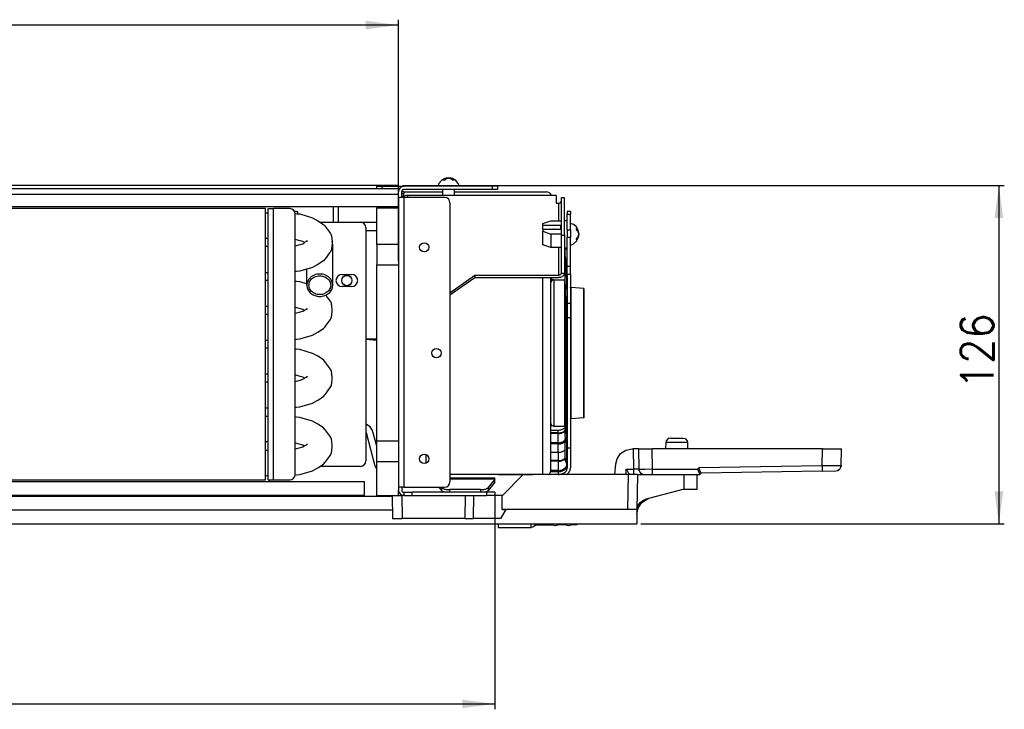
# Model space of a CAD drawing. Header units: inches. Extents: x 2294 to 4489, y 2818 to 4211.
# Tile 16 of 27: x 3346 to 3708, y 2839 to 3093. Entities that reach past the tile are written whole.
import ezdxf

# ---------------------------------------------------------------- set-up
doc = ezdxf.new("R2010")
doc.units = ezdxf.units.IN
doc.layers.add('1', color=7, linetype='Continuous')
doc.styles.add('CONVERTER_11', font='txt.shx', dxfattribs={"width": 0.9})
doc.dimstyles.new('ME10_DIM_11', dxfattribs={"dimtxt": 12, "dimasz": 12, "dimexe": 2, "dimexo": 1.5, "dimgap": 2, "dimtad": 1, "dimdsep": 46, "dimtxsty": 'CONVERTER_11', "dimsah": 1, "dimcen": 0.09, "dimclrd": 2, "dimclre": 2, "dimclrt": 2, "dimadec": 0, "dimazin": 0, "dimtfac": 1, "dimtdec": 4, "dimtofl": 0, "dimtmove": 0, "dimatfit": 0, "dimfxl": 0, "dimtolj": 1, "dimtzin": 0, "dimarcsym": 0})
doc.dimstyles.new('ME10_DIM_20', dxfattribs={"dimtxt": 12, "dimasz": 12, "dimexe": 2, "dimexo": 1.5, "dimgap": 2, "dimtad": 1, "dimdsep": 46, "dimtxsty": 'CONVERTER_11', "dimsah": 1, "dimcen": 0.09, "dimclrd": 2, "dimclre": 2, "dimclrt": 2, "dimadec": 0, "dimazin": 0, "dimtfac": 1, "dimtdec": 4, "dimtofl": 0, "dimtmove": 0, "dimatfit": 0, "dimfxl": 0, "dimtolj": 1, "dimtzin": 0, "dimarcsym": 0})
doc.dimstyles.new('ME10_DIM_21', dxfattribs={"dimtxt": 12, "dimasz": 12, "dimexe": 2, "dimexo": 1.5, "dimgap": 2, "dimtad": 1, "dimdsep": 46, "dimtxsty": 'CONVERTER_11', "dimsah": 1, "dimcen": 0.09, "dimclrd": 2, "dimclre": 2, "dimclrt": 2, "dimadec": 0, "dimazin": 0, "dimtfac": 1, "dimtdec": 4, "dimtofl": 0, "dimtmove": 0, "dimatfit": 0, "dimfxl": 0, "dimtolj": 1, "dimtzin": 0, "dimarcsym": 0})

# ---------------------------------------------------------------- blocks, each defined once
blk = doc.blocks.new('*D3')
at = {"layer": '1', "color": 2, "linetype": 'Continuous'}
for p, q in [((2780.05, 3004.41), (2780.05, 3093.33)), ((3485.05, 3091.33), (2780.05, 3091.33)), ((3485.05, 3004.41), (3485.05, 3093.33))]:
    blk.add_line(p, q, dxfattribs=at)
at = {"layer": '1', "color": 2}
for points in [[(2792.05, 3092.91), (2792.05, 3089.75), (2780.05, 3091.33)], [(3473.05, 3089.75), (3473.05, 3092.91), (3485.05, 3091.33)]]:
    blk.add_solid(points, dxfattribs=at)
at = {"layer": '1', "color": 2, "insert": (3118.07, 3093.33), "char_height": 12, "attachment_point": 7, "rotation": 0.0001, "line_spacing_factor": 0.60024, "style": 'CONVERTER_11'}
blk.add_mtext('B', dxfattribs=at)
blk = doc.blocks.new('*D12')
at = {"layer": '1', "color": 2, "linetype": 'Continuous'}
for p, q in [((2744.55, 2917.61), (2744.55, 2839.08)), ((3520.55, 2917.61), (3520.55, 2839.08)), ((2744.55, 2841.08), (3520.55, 2841.08))]:
    blk.add_line(p, q, dxfattribs=at)
at = {"layer": '1', "color": 2}
for points in [[(2756.55, 2842.66), (2756.55, 2839.5), (2744.55, 2841.08)], [(3508.55, 2839.5), (3508.55, 2842.66), (3520.55, 2841.08)]]:
    blk.add_solid(points, dxfattribs=at)
at = {"layer": '1', "color": 2, "insert": (3127.75, 2843.08), "char_height": 12, "attachment_point": 7, "rotation": 0.0001, "line_spacing_factor": 0.60024, "style": 'CONVERTER_11'}
blk.add_mtext('A', dxfattribs=at)
blk = doc.blocks.new('*D13')
at = {"layer": '1', "color": 2, "linetype": 'Continuous'}
for p, q in [((3486.55, 3032.21), (3708.21, 3032.21)), ((3706.21, 3032.21), (3706.21, 2907.41)), ((3574.32, 2907.41), (3708.21, 2907.41))]:
    blk.add_line(p, q, dxfattribs=at)
at = {"layer": '1', "color": 2}
for points in [[(3707.79, 3020.21), (3704.63, 3020.21), (3706.21, 3032.21)], [(3704.63, 2919.41), (3707.79, 2919.41), (3706.21, 2907.41)]]:
    blk.add_solid(points, dxfattribs=at)
at = {"layer": '1', "color": 2, "insert": (3704.21, 2957.21), "char_height": 12, "attachment_point": 7, "rotation": 90, "line_spacing_factor": 0.60024, "style": 'CONVERTER_11'}
blk.add_mtext('126', dxfattribs=at)
blk = doc.blocks.new('SL')
at = {"color": 7, "linetype": 'Continuous'}
for p, q in [((3485.052, 3032.206), (2780.052, 3032.206)), ((3477.052, 3030.906), (3477.052, 3031.906)), ((3477.052, 3031.906), (3479.052, 3031.906)), ((3479.052, 3031.906), (3487.052, 3031.906)), ((3485.052, 3031.906), (3485.052, 3032.206)), ((3519.552, 3031.906), (3487.052, 3031.906)), ((3499.975, 3032.941), (3499.552, 3031.906)), ((3500.897, 3034.039), (3499.975, 3032.941)), ((3502.139, 3034.757), (3500.897, 3034.039)), ((3502.986, 3034.967), (3502.139, 3034.757)), ((3502.986, 3034.967), (3502.986, 3034.797)), ((3502.986, 3034.807), (3502.991, 3034.809)), ((3502.991, 3034.809), (3503.131, 3034.851)), ((3503.47, 3034.951), (3503.494, 3034.958)), ((3503.494, 3034.958), (3503.552, 3034.967)), ((3503.633, 3034.951), (3503.777, 3034.923)), ((3503.777, 3034.923), (3503.972, 3034.851)), ((3504.118, 3034.967), (3504.118, 3034.807)), ((3504.941, 3034.757), (3504.118, 3034.967)), ((3506.162, 3034.039), (3504.941, 3034.757)), ((3507.068, 3032.941), (3506.162, 3034.039)), ((3507.552, 3031.906), (3507.068, 3032.941)), ((3521.552, 3031.906), (3519.552, 3031.906)), ((3521.552, 3031.906), (3521.552, 3030.706)), ((3485.052, 3030.906), (2780.052, 3030.906)), ((3485.052, 3028.906), (2780.052, 3028.906)), ((3485.052, 3028.906), (3485.052, 3030.906)), ((3485.052, 3030.706), (3485.22, 3030.706)), ((3485.063, 3030.115), (3485.052, 3029.906)), ((3485.052, 3027.806), (3485.052, 3028.906)), ((3485.069, 3030.156), (3485.063, 3030.115)), ((3485.071, 3030.184), (3485.069, 3030.156)), ((3485.096, 3030.322), (3485.081, 3030.23)), ((3485.12, 3030.412), (3485.096, 3030.322)), ((3485.15, 3030.524), (3485.139, 3030.483)), ((3485.22, 3030.706), (3485.15, 3030.524)), ((3485.204, 3030.671), (3485.202, 3030.659)), ((3485.209, 3030.679), (3485.204, 3030.671)), ((3486.311, 3030.204), (3486.252, 3029.906)), ((3486.252, 3027.806), (3486.252, 3029.906)), ((3487.052, 3029.806), (3486.252, 3029.806)), ((3486.252, 3029.228), (3487.052, 3029.228)), ((3487.052, 3028.228), (3486.252, 3028.228)), ((3486.264, 3030.035), (3486.259, 3030.006)), ((3486.287, 3030.137), (3486.279, 3030.108)), ((3486.311, 3030.204), (3486.316, 3030.216)), ((3486.481, 3030.463), (3486.316, 3030.216)), ((3486.384, 3030.345), (3486.368, 3030.32)), ((3486.447, 3030.428), (3486.428, 3030.405)), ((3486.738, 3030.64), (3486.493, 3030.476)), ((3486.621, 3030.578), (3486.596, 3030.562)), ((3486.712, 3030.629), (3486.685, 3030.616)), ((3487.052, 3030.706), (3486.756, 3030.647)), ((3486.932, 3030.696), (3486.902, 3030.691)), ((3487.052, 3030.706), (3487.005, 3030.703)), ((3519.552, 3030.706), (3487.052, 3030.706)), ((3487.052, 3029.806), (3501.452, 3029.806)), ((3487.052, 3028.228), (3487.052, 3029.228)), ((3543.152, 3028.53), (3488.452, 3028.53)), ((3501.452, 3028.53), (3501.452, 3030.706)), ((3505.652, 3028.53), (3505.652, 3030.706)), ((3505.652, 3029.806), (3539.552, 3029.806)), ((3521.552, 3030.706), (3519.552, 3030.706)), ((3541.4, 3028.571), (3541.408, 3028.53)), ((3543.152, 3028.53), (3543.152, 3025.702)), ((3485.052, 3027.806), (3485.052, 3002.906)), ((3487.052, 3027.806), (3485.052, 3027.806)), ((3486.602, 3027.806), (3486.817, 3028.015)), ((3502.052, 3027.806), (3487.052, 3027.806)), ((3504.052, 3025.806), (3504.052, 2923.006)), ((3543.152, 3025.702), (3544.052, 3025.702)), ((3546.252, 3027.682), (3545.052, 3027.682)), ((3545.052, 3027.682), (3545.052, 3013.893)), ((3546.252, 3013.893), (3546.252, 3027.682)), ((2780.052, 3024.406), (3485.052, 3024.406)), ((3436.052, 3023.656), (2850.052, 3023.656)), ((3436.052, 2923.656), (3436.052, 3023.656)), ((3436.052, 3022.166), (3437.052, 3022.166)), ((3437.052, 3023.656), (3439.052, 3023.656)), ((3437.052, 2923.656), (3437.052, 3023.656)), ((3445.052, 3023.656), (3439.052, 3023.656)), ((3446.817, 3022.642), (3446.751, 3022.644)), ((3447.012, 3021.858), (3447.586, 3021.807)), ((3447.052, 2925.656), (3447.052, 3021.656)), ((3447.586, 3021.807), (3448.689, 3021.702)), ((3448.052, 3021.763), (3448.052, 3022.321)), ((3448.689, 3021.702), (3453.441, 3020.312)), ((3461.044, 3024.406), (3461.044, 3018.656)), ((3463.044, 3018.656), (3463.044, 3024.406)), ((3477.052, 3023.906), (3485.052, 3023.906)), ((3477.052, 3010.406), (3477.052, 3023.906)), ((3484.052, 3023.906), (3484.052, 3024.406)), ((3547.252, 3022.646), (3547.252, 3021.571)), ((3548.452, 3022.646), (3547.252, 3022.646)), ((3547.252, 3015.881), (3547.252, 3021.571)), ((3548.452, 3022.646), (3548.452, 3021.571)), ((3548.452, 3015.881), (3548.452, 3021.571)), ((3453.441, 3020.312), (3455.348, 3019.225)), ((3455.348, 3019.225), (3457.508, 3017.865)), ((3456.259, 3018.656), (3471.052, 3018.656)), ((3457.508, 3017.865), (3457.978, 3017.298)), ((3457.978, 3017.298), (3458.241, 3016.993)), ((3471.052, 3018.656), (3477.052, 3018.656)), ((3538.252, 3018.136), (3541.252, 3019.196)), ((3538.252, 3017.428), (3538.252, 3018.136)), ((3538.252, 3016.014), (3538.252, 3017.428)), ((3544.852, 3017.428), (3538.252, 3017.428)), ((3541.252, 3019.196), (3545.052, 3019.196)), ((3544.852, 3016.014), (3544.852, 3017.428)), ((3546.252, 3019.247), (3547.252, 3019.247)), ((3549.487, 3017.824), (3548.452, 3018.247)), ((3550.586, 3016.902), (3549.487, 3017.824)), ((3458.241, 3016.993), (3459.681, 3014.988)), ((3459.681, 3014.988), (3459.893, 3014.634)), ((3459.893, 3014.634), (3460.368, 3013.821)), ((3460.368, 3013.821), (3460.455, 3013.26)), ((3473.052, 3016.656), (3473.052, 2930.656)), ((3538.252, 3016.014), (3538.252, 3015.307)), ((3544.852, 3016.014), (3538.252, 3016.014)), ((3538.252, 3010.357), (3538.252, 3015.307)), ((3538.252, 3015.307), (3541.252, 3014.247)), ((3545.052, 3014.247), (3541.252, 3014.247)), ((3541.252, 3014.247), (3541.252, 3009.297)), ((3542.327, 3016.347), (3542.327, 3016.187)), ((3542.327, 3016.187), (3542.327, 3016.014)), ((3545.052, 3013.893), (3546.252, 3013.893)), ((3545.052, 3013.893), (3545.052, 3000.034)), ((3546.252, 3013.893), (3546.252, 3000.034)), ((3547.252, 3015.881), (3547.252, 3013.096)), ((3548.452, 3015.881), (3548.452, 3013.096)), ((3551.303, 3015.659), (3550.586, 3016.902)), ((3551.513, 3014.812), (3551.303, 3015.659)), ((3551.303, 3012.858), (3551.513, 3013.681)), ((3551.513, 3014.812), (3551.343, 3014.812)), ((3551.353, 3014.812), (3551.355, 3014.808)), ((3551.513, 3013.681), (3551.353, 3013.681)), ((3551.355, 3014.808), (3551.397, 3014.667)), ((3551.469, 3014.022), (3551.397, 3013.826)), ((3551.497, 3014.165), (3551.469, 3014.022)), ((3551.497, 3014.328), (3551.504, 3014.304)), ((3551.504, 3014.304), (3551.513, 3014.247)), ((3437.052, 3012.646), (3436.052, 3012.646)), ((3448.877, 3011.827), (3447.052, 3012.34)), ((3447.052, 3009.972), (3448.877, 3010.485)), ((3449.788, 3011.576), (3448.877, 3011.827)), ((3448.877, 3010.485), (3449.788, 3010.736)), ((3450.282, 3011.264), (3449.788, 3011.576)), ((3449.788, 3010.736), (3450.282, 3011.048)), ((3450.439, 3011.156), (3450.282, 3011.264)), ((3450.282, 3011.048), (3450.57, 3011.247)), ((3450.57, 3011.247), (3451.034, 3011.489)), ((3451.034, 3011.489), (3451.321, 3011.615)), ((3451.354, 3011.583), (3451.319, 3011.534)), ((3451.321, 3011.615), (3451.378, 3011.769)), ((3451.34, 3011.773), (3451.425, 3011.873)), ((3451.378, 3011.769), (3451.34, 3011.773)), ((3451.441, 3011.65), (3451.354, 3011.583)), ((3451.425, 3011.873), (3451.377, 3011.79)), ((3451.377, 3011.79), (3451.413, 3011.775)), ((3451.413, 3011.775), (3451.441, 3011.65)), ((3460.455, 3013.26), (3460.49, 3013.061)), ((3460.49, 3013.061), (3460.592, 3011.156)), ((3460.592, 3011.156), (3460.49, 3009.251)), ((3460.78, 3011.093), (3460.568, 3011.597)), ((3460.852, 2995.428), (3460.852, 3010.376)), ((3477.052, 3010.406), (3477.052, 3002.906)), ((3541.252, 3009.297), (3538.252, 3010.357)), ((3547.252, 3002.274), (3547.252, 3013.096)), ((3548.452, 3002.274), (3548.452, 3013.096)), ((3548.452, 3010.247), (3549.487, 3010.73)), ((3549.487, 3010.73), (3550.586, 3011.637)), ((3550.586, 3011.637), (3551.303, 3012.858)), ((3437.052, 3009.666), (3436.052, 3009.666)), ((3459.681, 3007.324), (3458.241, 3005.319)), ((3459.893, 3007.677), (3459.681, 3007.324)), ((3460.368, 3008.491), (3459.893, 3007.677)), ((3460.455, 3009.052), (3460.368, 3008.491)), ((3460.49, 3009.251), (3460.455, 3009.052)), ((3545.052, 3009.297), (3541.252, 3009.297)), ((3546.252, 3009.247), (3547.252, 3009.247)), ((3546.452, 3005.969), (3546.452, 3009.247)), ((3546.702, 3009.247), (3546.833, 3008.8)), ((3455.348, 3003.087), (3453.441, 3002)), ((3457.508, 3004.447), (3455.348, 3003.087)), ((3457.978, 3005.014), (3457.508, 3004.447)), ((3458.241, 3005.319), (3457.978, 3005.014)), ((3477.052, 2937.906), (3477.052, 3002.906)), ((3477.052, 3002.906), (3485.052, 3002.906)), ((3485.052, 3002.906), (3485.052, 2937.906)), ((3546.452, 3005.969), (3546.452, 3001.833)), ((3436.052, 3000.146), (3437.052, 3000.146)), ((3447.548, 3000.501), (3447.052, 3000.457)), ((3448.689, 3000.61), (3447.548, 3000.501)), ((3453.441, 3002), (3448.689, 3000.61)), ((3451.332, 2995.428), (3451.332, 3001.381)), ((3464.302, 2999.406), (3467.802, 2999.406)), ((3504.052, 2992.68), (3513.252, 2999.185)), ((3513.252, 2999.185), (3513.252, 2998.337)), ((3513.252, 2999.185), (3544.052, 2999.185)), ((3545.037, 2999.788), (3545.032, 2999.751)), ((3546.243, 2999.751), (3545.032, 2999.751)), ((3545.052, 3000.034), (3545.037, 2999.788)), ((3546.252, 3000.034), (3546.243, 2999.751)), ((3546.452, 3001.833), (3546.684, 3001.036)), ((3546.452, 3001.833), (3546.648, 3000.854)), ((3546.452, 2999.875), (3546.833, 3001.777)), ((3546.833, 2998.57), (3546.452, 2999.875)), ((3546.452, 2995.739), (3546.452, 2999.875)), ((3546.461, 2999.982), (3546.455, 3000.128)), ((3546.455, 3000.128), (3546.467, 2999.967)), ((3546.46, 2999.918), (3546.461, 2999.982)), ((3546.479, 3000.823), (3546.461, 3000.381)), ((3546.461, 3000.381), (3546.471, 3000.372)), ((3546.471, 3000.372), (3546.466, 2999.948)), ((3546.467, 2999.967), (3546.468, 2999.954)), ((3546.491, 3000.929), (3546.479, 3000.823)), ((3546.56, 3001.293), (3546.491, 3000.929)), ((3546.833, 3001.777), (3546.853, 3001.818)), ((3546.853, 3001.818), (3547.119, 3002.368)), ((3547.145, 3002.401), (3547.119, 3002.368)), ((3547.237, 3002.677), (3547.145, 3002.401)), ((3547.252, 3002.679), (3547.237, 3002.677)), ((3547.252, 2999.406), (3547.252, 3002.274)), ((3547.252, 2999.406), (3547.252, 2988.703)), ((3548.452, 2999.406), (3548.452, 3002.274)), ((3548.452, 2999.406), (3548.452, 2988.703)), ((3437.052, 2997.166), (3436.052, 2997.166)), ((3447.548, 2996.811), (3447.052, 2996.855)), ((3448.689, 2996.702), (3447.548, 2996.811)), ((3451.332, 2995.93), (3448.689, 2996.702)), ((3504.052, 2991.831), (3513.252, 2998.337)), ((3513.252, 2998.337), (3544.052, 2998.337)), ((3541.252, 2993.825), (3541.252, 2998.337)), ((3541.257, 2996.51), (3541.252, 2996.406)), ((3541.386, 2996.906), (3541.257, 2996.51)), ((3541.664, 2997.215), (3541.386, 2996.906)), ((3541.552, 2997.09), (3541.552, 2998.337)), ((3542.044, 2997.384), (3541.664, 2997.215)), ((3542.252, 2997.406), (3542.044, 2997.384)), ((3542.252, 2997.406), (3546.252, 2997.406)), ((3546.252, 2997.406), (3546.452, 2997.385)), ((3546.452, 2995.739), (3546.452, 2991.603)), ((3467.802, 2994.906), (3464.302, 2994.906)), ((3541.252, 2927.465), (3541.252, 2993.825)), ((3548.452, 2994.493), (3548.453, 2994.733)), ((3548.453, 2994.733), (3548.458, 2994.637)), ((3548.458, 2994.637), (3548.462, 2994.693)), ((3548.462, 2994.693), (3548.474, 2994.637)), ((3548.474, 2994.637), (3548.479, 2994.655)), ((3548.479, 2994.655), (3548.497, 2994.613)), ((3548.497, 2994.613), (3548.503, 2994.621)), ((3548.503, 2994.621), (3548.621, 2994.616)), ((3548.621, 2994.616), (3548.634, 2994.64)), ((3553.356, 2994.226), (3548.634, 2994.64)), ((3553.356, 2951.894), (3553.356, 2994.226)), ((3553.356, 2994.194), (3553.356, 2946.585)), ((3458.985, 2990.959), (3458.338, 2991.859)), ((3459.681, 2989.988), (3458.985, 2990.959)), ((3459.893, 2989.634), (3459.681, 2989.988)), ((3460.368, 2988.821), (3459.893, 2989.634)), ((3460.455, 2988.26), (3460.368, 2988.821)), ((3460.49, 2988.061), (3460.455, 2988.26)), ((3546.833, 2990.298), (3546.452, 2991.603)), ((3546.452, 2991.603), (3546.833, 2989.701)), ((3546.462, 2990.874), (3546.461, 2945.432)), ((3546.462, 2991.553), (3546.462, 2990.874)), ((3546.833, 2989.701), (3546.853, 2989.66)), ((3546.853, 2989.66), (3547.119, 2989.11)), ((3547.145, 2989.077), (3547.119, 2989.11)), ((3547.237, 2988.801), (3547.145, 2989.077)), ((3547.252, 2988.799), (3547.237, 2988.801)), ((3547.252, 2988.703), (3547.252, 2983.432)), ((3548.452, 2988.703), (3548.452, 2983.432)), ((3437.052, 2987.646), (3436.052, 2987.646)), ((3437.052, 2984.666), (3436.052, 2984.666)), ((3447.052, 2987.34), (3448.877, 2986.827)), ((3448.877, 2985.485), (3447.052, 2984.972)), ((3448.877, 2986.827), (3449.788, 2986.576)), ((3449.788, 2985.736), (3448.877, 2985.485)), ((3449.788, 2986.576), (3450.282, 2986.264)), ((3450.282, 2986.048), (3449.788, 2985.736)), ((3450.282, 2986.264), (3450.439, 2986.156)), ((3450.57, 2986.247), (3450.282, 2986.048)), ((3451.034, 2986.489), (3450.57, 2986.247)), ((3451.321, 2986.615), (3451.034, 2986.489)), ((3451.319, 2986.534), (3451.354, 2986.583)), ((3451.378, 2986.769), (3451.321, 2986.615)), ((3451.425, 2986.873), (3451.34, 2986.773)), ((3451.34, 2986.773), (3451.378, 2986.769)), ((3451.354, 2986.583), (3451.441, 2986.65)), ((3451.377, 2986.79), (3451.425, 2986.873)), ((3451.413, 2986.775), (3451.377, 2986.79)), ((3451.441, 2986.65), (3451.413, 2986.775)), ((3460.592, 2986.156), (3460.49, 2988.061)), ((3460.49, 2984.251), (3460.592, 2986.156)), ((3458.241, 2980.319), (3459.681, 2982.324)), ((3459.681, 2982.324), (3459.893, 2982.677)), ((3459.893, 2982.677), (3460.368, 2983.491)), ((3460.368, 2983.491), (3460.455, 2984.052)), ((3460.455, 2984.052), (3460.49, 2984.251)), ((3547.252, 2983.432), (3547.252, 2935.406)), ((3548.452, 2983.432), (3548.452, 2935.406)), ((3453.441, 2977), (3455.348, 2978.087)), ((3455.348, 2978.087), (3457.508, 2979.447)), ((3457.508, 2979.447), (3457.978, 2980.014)), ((3457.978, 2980.014), (3458.241, 2980.319)), ((3436.052, 2975.146), (3437.052, 2975.146)), ((3447.052, 2975.457), (3447.548, 2975.501)), ((3447.548, 2975.501), (3448.689, 2975.61)), ((3448.689, 2975.61), (3453.441, 2977)), ((3473.052, 2975.656), (3477.052, 2975.656)), ((3473.052, 2975.529), (3477.052, 2975.128)), ((3437.052, 2972.166), (3436.052, 2972.166)), ((3447.548, 2971.811), (3447.052, 2971.855)), ((3448.689, 2971.702), (3447.548, 2971.811)), ((3453.441, 2970.312), (3448.689, 2971.702)), ((3455.348, 2969.225), (3453.441, 2970.312)), ((3457.508, 2967.865), (3455.348, 2969.225)), ((3457.978, 2967.298), (3457.508, 2967.865)), ((3458.241, 2966.993), (3457.978, 2967.298)), ((3459.681, 2964.988), (3458.241, 2966.993)), ((3459.893, 2964.634), (3459.681, 2964.988)), ((3460.368, 2963.821), (3459.893, 2964.634)), ((3460.455, 2963.26), (3460.368, 2963.821)), ((3460.49, 2963.061), (3460.455, 2963.26)), ((3460.592, 2961.156), (3460.49, 2963.061)), ((3437.052, 2962.646), (3436.052, 2962.646)), ((3437.052, 2959.666), (3436.052, 2959.666)), ((3448.877, 2961.827), (3447.052, 2962.34)), ((3447.052, 2959.972), (3448.877, 2960.485)), ((3449.788, 2961.576), (3448.877, 2961.827)), ((3448.877, 2960.485), (3449.788, 2960.736)), ((3450.282, 2961.264), (3449.788, 2961.576)), ((3449.788, 2960.736), (3450.282, 2961.048)), ((3450.439, 2961.156), (3450.282, 2961.264)), ((3450.282, 2961.048), (3450.57, 2961.247)), ((3450.57, 2961.247), (3451.034, 2961.489)), ((3451.034, 2961.489), (3451.321, 2961.615)), ((3451.354, 2961.583), (3451.319, 2961.534)), ((3451.321, 2961.615), (3451.378, 2961.769)), ((3451.34, 2961.773), (3451.425, 2961.873)), ((3451.378, 2961.769), (3451.34, 2961.773)), ((3451.441, 2961.65), (3451.354, 2961.583)), ((3451.425, 2961.873), (3451.377, 2961.79)), ((3451.377, 2961.79), (3451.413, 2961.775)), ((3451.413, 2961.775), (3451.441, 2961.65)), ((3460.455, 2959.052), (3460.49, 2959.251)), ((3460.49, 2959.251), (3460.592, 2961.156)), ((3458.241, 2955.319), (3459.681, 2957.324)), ((3459.681, 2957.324), (3459.893, 2957.677)), ((3459.893, 2957.677), (3460.368, 2958.491)), ((3460.368, 2958.491), (3460.455, 2959.052)), ((3448.689, 2950.61), (3453.441, 2952)), ((3453.441, 2952), (3455.348, 2953.087)), ((3455.348, 2953.087), (3457.508, 2954.447)), ((3457.508, 2954.447), (3457.978, 2955.014)), ((3457.978, 2955.014), (3458.241, 2955.319)), ((3437.052, 2950.146), (3436.052, 2950.146)), ((3447.052, 2950.457), (3447.548, 2950.501)), ((3447.548, 2950.501), (3448.689, 2950.61)), ((3553.356, 2946.585), (3553.356, 2951.894)), ((3436.052, 2947.166), (3437.052, 2947.166)), ((3447.548, 2946.811), (3447.052, 2946.855)), ((3448.689, 2946.702), (3447.548, 2946.811)), ((3453.441, 2945.312), (3448.689, 2946.702)), ((3455.348, 2944.225), (3453.441, 2945.312)), ((3546.461, 2945.432), (3546.458, 2941.138)), ((3548.452, 2946.319), (3548.453, 2946.078)), ((3548.453, 2946.078), (3548.458, 2946.175)), ((3548.458, 2946.175), (3548.462, 2946.119)), ((3548.462, 2946.119), (3548.474, 2946.175)), ((3548.474, 2946.175), (3548.479, 2946.157)), ((3548.479, 2946.157), (3548.497, 2946.199)), ((3548.497, 2946.199), (3548.503, 2946.191)), ((3548.503, 2946.191), (3548.621, 2946.196)), ((3548.621, 2946.196), (3548.634, 2946.172)), ((3553.356, 2946.585), (3548.634, 2946.172)), ((3548.634, 2946.172), (3548.634, 2946.205)), ((3457.508, 2942.865), (3455.348, 2944.225)), ((3457.978, 2942.298), (3457.508, 2942.865)), ((3458.241, 2941.993), (3457.978, 2942.298)), ((3459.681, 2939.988), (3458.241, 2941.993)), ((3473.297, 2944.051), (3473.052, 2944.1)), ((3473.074, 2941.238), (3473.052, 2941.271)), ((3473.116, 2941.114), (3473.074, 2941.238)), ((3473.116, 2941.114), (3476.41, 2928.82)), ((3474.594, 2943.184), (3473.297, 2944.051)), ((3475.462, 2941.886), (3474.594, 2943.184)), ((3475.63, 2941.391), (3475.462, 2941.886)), ((3477.052, 2936.083), (3475.63, 2941.391)), ((3541.257, 2944.301), (3541.252, 2944.648)), ((3541.252, 2942.022), (3543.852, 2942.022)), ((3541.386, 2943.906), (3541.257, 2944.301)), ((3541.664, 2943.597), (3541.386, 2943.906)), ((3542.044, 2943.428), (3541.664, 2943.597)), ((3542.252, 2943.406), (3542.044, 2943.428)), ((3546.252, 2943.406), (3542.252, 2943.406)), ((3546.452, 2941.774), (3546.162, 2941.452)), ((3546.452, 2941.769), (3546.162, 2941.452)), ((3546.162, 2941.452), (3546.452, 2941.647)), ((3546.46, 2943.428), (3546.252, 2943.406)), ((3546.452, 2942.965), (3546.256, 2942.75)), ((3546.452, 2941.44), (3546.452, 2943.427)), ((3546.455, 2940.684), (3546.488, 2941.136)), ((3546.458, 2941.138), (3546.461, 2940.83)), ((3546.464, 2942.616), (3546.461, 2943.428)), ((3546.461, 2941.342), (3546.464, 2942.616)), ((3546.467, 2940.845), (3546.461, 2941.342)), ((3546.488, 2941.136), (3546.528, 2941.375)), ((3546.528, 2941.375), (3546.645, 2941.887)), ((3546.958, 2942.694), (3547.184, 2943.107)), ((3547.184, 2943.107), (3547.252, 2943.142)), ((3437.052, 2937.646), (3436.052, 2937.646)), ((3459.893, 2939.634), (3459.681, 2939.988)), ((3460.368, 2938.821), (3459.893, 2939.634)), ((3460.455, 2938.26), (3460.368, 2938.821)), ((3460.49, 2938.061), (3460.455, 2938.26)), ((3460.592, 2936.156), (3460.49, 2938.061)), ((3485.052, 2937.906), (3477.052, 2937.906)), ((3477.052, 2930.406), (3477.052, 2937.906)), ((3485.052, 2937.906), (3485.052, 2921.006)), ((3546.56, 2939.519), (3546.452, 2938.979)), ((3546.833, 2937.674), (3546.452, 2938.979)), ((3546.452, 2931.21), (3546.452, 2938.979)), ((3546.461, 2940.83), (3546.455, 2940.684)), ((3546.461, 2940.431), (3546.471, 2940.44)), ((3546.479, 2939.989), (3546.461, 2940.431)), ((3546.471, 2940.44), (3546.467, 2940.845)), ((3546.491, 2939.883), (3546.479, 2939.989)), ((3546.6, 2939.304), (3546.491, 2939.883)), ((3546.63, 2939.19), (3546.6, 2939.304)), ((3546.816, 2938.643), (3546.63, 2939.19)), ((3546.863, 2938.53), (3546.816, 2938.643)), ((3546.879, 2938.47), (3546.863, 2938.53)), ((3547.119, 2937.939), (3546.879, 2938.47)), ((3547.175, 2937.952), (3547.119, 2937.939)), ((3547.203, 2937.898), (3547.175, 2937.952)), ((3547.237, 2937.72), (3547.203, 2937.898)), ((3547.246, 2937.695), (3547.237, 2937.72)), ((3547.252, 2937.555), (3547.246, 2937.695)), ((3583.582, 2935.106), (3583.626, 2937.632)), ((3583.716, 2938.119), (3583.626, 2937.632)), ((3584.376, 2938.905), (3583.716, 2938.119)), ((3585.311, 2939.106), (3584.376, 2938.905)), ((3585.311, 2939.106), (3589.793, 2939.106)), ((3589.793, 2939.106), (3589.978, 2939.106)), ((3589.978, 2939.106), (3590.728, 2938.905)), ((3590.728, 2938.905), (3591.387, 2938.119)), ((3591.387, 2938.119), (3591.478, 2937.632)), ((3591.478, 2937.632), (3591.522, 2935.106)), ((3436.052, 2934.666), (3437.052, 2934.666)), ((3447.052, 2937.34), (3448.877, 2936.827)), ((3448.877, 2935.485), (3447.052, 2934.972)), ((3448.877, 2936.827), (3449.788, 2936.576)), ((3449.788, 2935.736), (3448.877, 2935.485)), ((3449.788, 2936.576), (3450.282, 2936.264)), ((3450.282, 2936.048), (3449.788, 2935.736)), ((3450.282, 2936.264), (3450.439, 2936.156)), ((3450.57, 2936.247), (3450.282, 2936.048)), ((3451.034, 2936.489), (3450.57, 2936.247)), ((3451.321, 2936.615), (3451.034, 2936.489)), ((3451.319, 2936.534), (3451.354, 2936.583)), ((3451.378, 2936.769), (3451.321, 2936.615)), ((3451.425, 2936.873), (3451.34, 2936.773)), ((3451.34, 2936.773), (3451.378, 2936.769)), ((3451.354, 2936.583), (3451.441, 2936.65)), ((3451.377, 2936.79), (3451.425, 2936.873)), ((3451.413, 2936.775), (3451.377, 2936.79)), ((3451.441, 2936.65), (3451.413, 2936.775)), ((3460.368, 2933.491), (3460.455, 2934.052)), ((3460.455, 2934.052), (3460.49, 2934.251)), ((3460.49, 2934.251), (3460.592, 2936.156)), ((3547.237, 2937.056), (3547.252, 2936.938)), ((3547.252, 2935.406), (3547.252, 2928.141)), ((3548.452, 2935.406), (3547.252, 2935.406)), ((3548.452, 2935.406), (3548.452, 2928.141)), ((3566.904, 2933.349), (3568.85, 2934.649)), ((3568.85, 2934.649), (3571.146, 2935.106)), ((3571.146, 2935.106), (3571.552, 2935.106)), ((3573.552, 2935.106), (3571.552, 2935.106)), ((3573.683, 2927.571), (3573.552, 2935.106)), ((3573.552, 2935.106), (3578.551, 2935.106)), ((3641.221, 2935.106), (3578.551, 2935.106)), ((3641.221, 2935.106), (3648.22, 2935.106)), ((3648.113, 2928.943), (3648.22, 2935.106)), ((3457.978, 2930.014), (3458.241, 2930.319)), ((3458.241, 2930.319), (3459.681, 2932.324)), ((3459.681, 2932.324), (3459.893, 2932.677)), ((3459.893, 2932.677), (3460.368, 2933.491)), ((3477.052, 2917.906), (3477.052, 2930.406)), ((3546.452, 2931.544), (3546.162, 2931.222)), ((3546.452, 2931.539), (3546.162, 2931.222)), ((3546.162, 2931.222), (3546.452, 2931.417)), ((3546.452, 2931.417), (3546.606, 2931.521)), ((3546.533, 2931.463), (3546.452, 2931.21)), ((3546.615, 2931.495), (3546.533, 2931.463)), ((3546.606, 2931.521), (3546.656, 2931.471)), ((3546.656, 2931.471), (3546.615, 2931.495)), ((3565.169, 2929.629), (3565.603, 2931.402)), ((3565.603, 2931.402), (3566.904, 2933.349)), ((3448.689, 2925.61), (3453.441, 2927)), ((3453.441, 2927), (3455.348, 2928.087)), ((3455.348, 2928.087), (3457.508, 2929.447)), ((3471.052, 2928.656), (3456.259, 2928.656)), ((3457.508, 2929.447), (3457.978, 2930.014)), ((3476.41, 2928.82), (3476.578, 2928.325)), ((3476.578, 2928.325), (3477.052, 2927.616)), ((3540.997, 2926.365), (3541.14, 2926.755)), ((3541.14, 2926.755), (3541.226, 2927.16)), ((3541.226, 2927.16), (3541.252, 2927.465)), ((3564.817, 2925.606), (3565.169, 2929.629)), ((3568.968, 2927.571), (3569.296, 2927.093)), ((3569.296, 2927.093), (3569.599, 2926.63)), ((3569.599, 2926.63), (3569.838, 2926.203)), ((3573.683, 2927.571), (3573.778, 2926.998)), ((3573.778, 2926.998), (3573.683, 2927.571)), ((3573.683, 2927.571), (3573.778, 2926.998)), ((3573.778, 2926.998), (3573.851, 2926.848)), ((3573.851, 2926.848), (3573.778, 2926.998)), ((3573.778, 2926.998), (3573.851, 2926.848)), ((3573.851, 2926.848), (3574.032, 2926.477)), ((3595.216, 2927.571), (3596.045, 2925.606)), ((3595.956, 2927.485), (3595.709, 2928.064)), ((3596.473, 2926.285), (3595.956, 2927.485)), ((3641.147, 2926.891), (3596.552, 2926.113)), ((3641.147, 2926.891), (3646.148, 2926.979)), ((3646.148, 2926.979), (3646.714, 2927.071)), ((3646.714, 2927.071), (3646.918, 2927.169)), ((3646.918, 2927.169), (3647.231, 2927.32)), ((3647.231, 2927.32), (3646.918, 2927.169)), ((3647.231, 2927.32), (3647.527, 2927.564)), ((3647.446, 2927.498), (3647.231, 2927.32)), ((3647.594, 2927.645), (3647.446, 2927.498)), ((3647.527, 2927.564), (3647.594, 2927.645)), ((3647.594, 2927.645), (3647.771, 2927.86)), ((3647.771, 2927.86), (3648.013, 2928.361)), ((3648.013, 2928.361), (3648.02, 2928.377)), ((3648.02, 2928.377), (3648.013, 2928.361)), ((3648.02, 2928.377), (3648.113, 2928.943)), ((3648.113, 2928.943), (3648.02, 2928.377)), ((2850.052, 2923.656), (3436.052, 2923.656)), ((3437.052, 2925.146), (3436.052, 2925.146)), ((3437.052, 2923.656), (3439.052, 2923.656)), ((3437.583, 2922.906), (3437.583, 2923.656)), ((3439.052, 2923.656), (3445.052, 2923.656)), ((3447.012, 2925.453), (3447.548, 2925.501)), ((3447.548, 2925.501), (3448.689, 2925.61)), ((3495.252, 2924.406), (3495.252, 2924.469)), ((3531.049, 2925.606), (3504.052, 2925.606)), ((3504.052, 2924.406), (3520.552, 2924.406)), ((3520.552, 2923.896), (3518.148, 2920.827)), ((3520.552, 2924.104), (3520.552, 2924.406)), ((3520.552, 2923.896), (3520.552, 2924.104)), ((3520.552, 2922.768), (3520.552, 2923.896)), ((3521.744, 2925.706), (3521.744, 2925.606)), ((3521.744, 2925.706), (3533.937, 2925.706)), ((3531.049, 2925.606), (3523.349, 2917.906)), ((3569.635, 2925.606), (3531.049, 2925.606)), ((3533.937, 2925.706), (3534.501, 2925.625)), ((3534.501, 2925.625), (3534.533, 2925.606)), ((3540.501, 2925.606), (3540.554, 2925.661)), ((3543.852, 2925.654), (3540.547, 2925.654)), ((3540.554, 2925.661), (3540.616, 2925.743)), ((3540.616, 2925.743), (3540.8, 2925.998)), ((3540.8, 2925.998), (3540.85, 2926.089)), ((3540.85, 2926.089), (3540.997, 2926.365)), ((3546.785, 2925.606), (3547.105, 2925.762)), ((3573.134, 2925.606), (3569.635, 2925.606)), ((3569.838, 2926.203), (3569.912, 2926.016)), ((3569.912, 2926.016), (3569.938, 2925.857)), ((3569.934, 2925.606), (3569.938, 2925.857)), ((3573.134, 2925.606), (3572.909, 2912.744)), ((3573.134, 2925.606), (3573.869, 2925.606)), ((3573.869, 2925.606), (3575.683, 2925.606)), ((3574.032, 2926.477), (3574.27, 2926.193)), ((3574.27, 2926.193), (3574.281, 2926.179)), ((3574.281, 2926.179), (3574.27, 2926.193)), ((3574.583, 2925.936), (3574.27, 2926.193)), ((3574.281, 2926.179), (3574.583, 2925.936)), ((3574.583, 2925.936), (3574.281, 2926.179)), ((3574.583, 2925.936), (3574.926, 2925.776)), ((3574.926, 2925.776), (3574.583, 2925.936)), ((3574.926, 2925.776), (3574.583, 2925.936)), ((3574.926, 2925.776), (3575.109, 2925.69)), ((3575.109, 2925.69), (3575.683, 2925.606)), ((3575.683, 2925.606), (3578.683, 2925.606)), ((3578.683, 2925.606), (3596.045, 2925.606)), ((3595.052, 2920.106), (3595.148, 2925.606)), ((3596.552, 2926.113), (3596.045, 2925.606)), ((3596.53, 2926.156), (3596.473, 2926.285)), ((3596.552, 2926.113), (3596.53, 2926.156)), ((3472.583, 2922.906), (2798.521, 2922.906)), ((3472.583, 2917.906), (3472.583, 2922.906)), ((3487.052, 2921.006), (3485.052, 2921.006)), ((3485.052, 2921.006), (3485.052, 2919.906)), ((3485.052, 2917.906), (3485.052, 2919.906)), ((3486.252, 2921.006), (3486.252, 2919.906)), ((3487.052, 2921.006), (3502.052, 2921.006)), ((3499.933, 2921.006), (3500.956, 2919.699)), ((3500.816, 2921.006), (3500.956, 2920.827)), ((3515.25, 2920.066), (3503.854, 2920.066)), ((3520.552, 2922.768), (3518.148, 2919.699)), ((3589.797, 2920.106), (3575.871, 2916.374)), ((3590.117, 2920.106), (3589.797, 2920.106)), ((3595.052, 2920.106), (3590.117, 2920.106)), ((3472.583, 2917.906), (2798.521, 2917.906)), ((3477.052, 2917.906), (3485.052, 2917.906)), ((3482.752, 2917.906), (3482.9, 2909.406)), ((3485.052, 2917.906), (3486.251, 2917.906)), ((3487.052, 2917.906), (3486.251, 2917.906)), ((3487.052, 2919.106), (3487.152, 2919.106)), ((3487.052, 2917.906), (3487.152, 2917.906)), ((3487.152, 2917.906), (3487.152, 2919.106)), ((3487.152, 2919.106), (3490.152, 2919.106)), ((3487.152, 2917.906), (3490.152, 2917.906)), ((3517.552, 2919.106), (3490.152, 2919.106)), ((3490.152, 2917.906), (3517.552, 2917.906)), ((3501.733, 2919.239), (3502.317, 2919.106)), ((3517.371, 2919.239), (3516.787, 2919.106)), ((3520.552, 2919.106), (3517.552, 2919.106)), ((3520.552, 2917.906), (3517.552, 2917.906)), ((3520.552, 2919.106), (3520.552, 2917.906)), ((3523.295, 2917.906), (3520.552, 2917.906)), ((3523.243, 2912.805), (3523.295, 2917.906)), ((3523.295, 2917.906), (3523.349, 2917.906)), ((3574.078, 2915.339), (3575.375, 2916.206)), ((3574.637, 2915.211), (3576.583, 2916.512)), ((3575.375, 2916.206), (3575.871, 2916.374)), ((3576.583, 2916.512), (3577.326, 2916.764)), ((3482.845, 2912.579), (3482.845, 2912.541)), ((3524.678, 2912.762), (3522.604, 2909.406)), ((3523.243, 2912.805), (3524.678, 2912.762)), ((3569.411, 2912.805), (3523.243, 2912.805)), ((3571.885, 2912.788), (3569.411, 2912.805)), ((3572.643, 2912.768), (3571.885, 2912.788)), ((3572.909, 2912.744), (3572.643, 2912.768)), ((3572.909, 2912.744), (3572.816, 2907.406)), ((3572.88, 2911.073), (3573.336, 2913.265)), ((3572.907, 2912.58), (3573.21, 2914.041)), ((3573.21, 2914.041), (3574.078, 2915.339)), ((3573.336, 2913.265), (3574.637, 2915.211)), ((3482.9, 2909.406), (3486.399, 2909.406)), ((3509.678, 2909.406), (3486.399, 2909.406)), ((3509.678, 2909.406), (3512.709, 2909.406)), ((3522.604, 2909.406), (3512.709, 2909.406)), ((2692.288, 2907.406), (3572.816, 2907.406)), ((3521.744, 2907.406), (3521.744, 2906.586)), ((3521.744, 2906.586), (3521.744, 2906.106)), ((3521.744, 2906.106), (3533.937, 2906.106)), ((3534.501, 2906.187), (3533.937, 2906.106)), ((3535.352, 2906.692), (3534.501, 2906.187)), ((3535.476, 2906.816), (3535.352, 2906.692)), ((3535.476, 2906.826), (3535.686, 2906.956)), ((3535.476, 2906.826), (3535.477, 2906.83)), ((3535.476, 2906.816), (3535.476, 2906.826)), ((3535.686, 2906.956), (3535.799, 2907.039)), ((3535.799, 2907.039), (3536.183, 2907.149)), ((3536.183, 2907.149), (3536.188, 2907.106)), ((3536.188, 2907.106), (3536.188, 2907.14)), ((3536.188, 2907.106), (3541.725, 2907.106)), ((3541.725, 2907.209), (3541.725, 2907.406)), ((3541.725, 2907.406), (3541.725, 2907.209)), ((3541.725, 2907.106), (3541.725, 2907.209)), ((3541.725, 2907.209), (3541.725, 2907.106)), ((3541.863, 2906.992), (3541.725, 2907.106)), ((3542.744, 2906.706), (3541.863, 2906.992)), ((3543.626, 2906.992), (3542.744, 2906.706)), ((3543.764, 2907.106), (3543.626, 2906.992)), ((3543.764, 2907.406), (3543.764, 2907.135)), ((3543.764, 2907.135), (3543.764, 2907.106)), ((3546.725, 2907.106), (3543.764, 2907.106)), ((3546.725, 2907.406), (3546.725, 2907.135)), ((3546.725, 2907.135), (3546.725, 2907.106)), ((3546.863, 2906.992), (3546.725, 2907.106)), ((3547.744, 2906.706), (3546.863, 2906.992)), ((3548.626, 2906.992), (3547.744, 2906.706)), ((3548.764, 2907.106), (3548.626, 2906.992)), ((3548.764, 2907.406), (3548.764, 2907.135)), ((3548.764, 2907.135), (3548.764, 2907.106)), ((3550.744, 2907.106), (3548.764, 2907.106)), ((3550.744, 2907.406), (3550.744, 2907.135)), ((3550.744, 2907.135), (3550.744, 2907.106))]:
    blk.add_line(p, q, dxfattribs=at)
at = {"color": 124, "linetype": 'Continuous'}
for p, q in [((3479.052, 3030.906), (3479.052, 3031.906)), ((3519.552, 3031.906), (3519.552, 3030.706)), ((3487.052, 3029.806), (3487.052, 3029.228)), ((3487.052, 3028.228), (3487.052, 3028.165)), ((3488.452, 3028.53), (3488.452, 3027.806)), ((3487.052, 3027.806), (3487.052, 2921.006)), ((3544.052, 3025.702), (3544.052, 3019.196)), ((3439.052, 2923.656), (3439.052, 3023.656)), ((3547.252, 3021.571), (3548.452, 3021.571)), ((3473.052, 3015.656), (3477.052, 3015.656)), ((3547.252, 3015.881), (3548.452, 3015.881)), ((3485.052, 3010.406), (3477.052, 3010.406)), ((3547.252, 3013.096), (3548.452, 3013.096)), ((3544.052, 3009.297), (3544.052, 2999.185)), ((3546.833, 3008.8), (3547.119, 3008.404)), ((3547.119, 3009.247), (3547.119, 3009.232)), ((3547.119, 3009.232), (3547.119, 3008.404)), ((3547.119, 3008.404), (3547.119, 3004.268)), ((3546.833, 3004.664), (3547.119, 3004.268)), ((3547.176, 3004.188), (3547.119, 3004.268)), ((3547.119, 3002.368), (3547.119, 3004.268)), ((3547.119, 2998.174), (3547.119, 3002.368)), ((3548.452, 3002.274), (3547.252, 3002.274)), ((3548.452, 2999.406), (3547.252, 2999.406)), ((3538.252, 2995.459), (3538.252, 2998.337)), ((3542.252, 2997.406), (3542.252, 2979.237)), ((3546.252, 2997.406), (3546.252, 2979.237)), ((3547.119, 2994.038), (3547.119, 2998.174)), ((3538.252, 2925.973), (3538.252, 2995.459)), ((3546.833, 2994.434), (3547.119, 2994.038)), ((3547.176, 2993.958), (3547.119, 2994.038)), ((3547.119, 2994.038), (3547.119, 2989.901)), ((3548.634, 2946.205), (3548.634, 2994.64)), ((3547.119, 2989.901), (3547.119, 2989.11)), ((3547.119, 2985.484), (3547.119, 2989.11)), ((3548.452, 2988.703), (3547.252, 2988.703)), ((3547.119, 2937.939), (3547.119, 2985.484)), ((3548.452, 2983.432), (3547.252, 2983.432)), ((3542.252, 2979.237), (3542.252, 2943.406)), ((3546.252, 2979.237), (3546.252, 2943.406)), ((3543.852, 2940.995), (3543.852, 2942.022)), ((3546.452, 2941.937), (3546.256, 2941.723)), ((3543.852, 2940.995), (3541.252, 2940.995)), ((3543.852, 2940.752), (3541.252, 2940.752)), ((3543.852, 2940.995), (3543.852, 2940.752)), ((3543.852, 2937.349), (3543.852, 2940.752)), ((3546.452, 2938.367), (3546.162, 2938.049)), ((3546.452, 2937.854), (3546.256, 2937.64)), ((3547.119, 2937.278), (3547.119, 2937.939)), ((3583.626, 2937.632), (3591.179, 2937.632)), ((3591.179, 2937.632), (3591.478, 2937.632)), ((3543.852, 2937.349), (3541.252, 2937.349)), ((3543.852, 2936.912), (3541.252, 2936.912)), ((3543.852, 2937.349), (3543.852, 2936.912)), ((3543.852, 2933.838), (3543.852, 2936.912)), ((3546.256, 2934.567), (3546.452, 2934.781)), ((3547.119, 2929.509), (3547.119, 2937.278)), ((3571.552, 2935.106), (3571.684, 2927.571)), ((3578.683, 2927.571), (3578.551, 2935.106)), ((3641.112, 2928.856), (3641.221, 2935.106)), ((3477.052, 2930.406), (3485.052, 2930.406)), ((3495.252, 2932.725), (3495.252, 2932.943)), ((3495.252, 2929.868), (3495.252, 2932.725)), ((3541.252, 2933.838), (3543.852, 2933.838)), ((3543.852, 2930.765), (3541.252, 2930.765)), ((3543.852, 2930.522), (3541.252, 2930.522)), ((3543.852, 2933.838), (3543.852, 2930.765)), ((3543.852, 2930.522), (3543.852, 2930.765)), ((3543.852, 2930.522), (3543.852, 2927.12)), ((3546.452, 2931.707), (3546.256, 2931.493)), ((3543.852, 2926.682), (3541.113, 2926.682)), ((3543.852, 2927.12), (3541.218, 2927.12)), ((3543.852, 2926.682), (3543.852, 2927.12)), ((3543.852, 2926.682), (3543.852, 2925.654)), ((3546.833, 2929.905), (3547.119, 2929.509)), ((3568.934, 2925.606), (3568.968, 2927.571)), ((3568.968, 2927.571), (3571.684, 2927.571)), ((3572.795, 2927.584), (3571.684, 2927.571)), ((3571.684, 2927.571), (3571.684, 2925.606)), ((3573.346, 2927.584), (3572.795, 2927.584)), ((3573.597, 2927.58), (3573.346, 2927.584)), ((3573.683, 2927.571), (3573.597, 2927.58)), ((3573.899, 2927.549), (3573.683, 2927.571)), ((3574.527, 2927.537), (3573.899, 2927.549)), ((3575.906, 2927.537), (3574.527, 2927.537)), ((3578.683, 2927.571), (3575.906, 2927.537)), ((3578.683, 2925.606), (3578.683, 2927.571)), ((3578.683, 2927.571), (3595.216, 2927.571)), ((3595.709, 2928.064), (3595.216, 2927.571)), ((3641.112, 2928.856), (3595.709, 2928.064)), ((3641.112, 2928.856), (3641.147, 2926.891)), ((3645, 2928.842), (3641.112, 2928.856)), ((3646.932, 2928.864), (3645, 2928.842)), ((3647.81, 2928.897), (3646.932, 2928.864)), ((3648.113, 2928.943), (3647.81, 2928.897)), ((3504.052, 2924.104), (3520.552, 2924.104)), ((3533.937, 2925.606), (3533.937, 2925.706)), ((3538.252, 2925.606), (3538.252, 2925.973)), ((3569.635, 2925.606), (3569.411, 2912.805)), ((3590.15, 2925.606), (3590.117, 2920.106)), ((3500.956, 2920.827), (3500.956, 2919.699)), ((3503.854, 2920.066), (3503.854, 2919.106)), ((3515.25, 2920.066), (3515.25, 2919.106)), ((3518.148, 2920.827), (3518.148, 2919.699)), ((3482.759, 2917.498), (2782.345, 2917.498)), ((3486.251, 2917.906), (3486.399, 2909.406)), ((3490.152, 2917.906), (3490.152, 2919.106)), ((3509.678, 2909.406), (3509.764, 2917.906)), ((3512.709, 2909.406), (3512.794, 2917.906)), ((3517.552, 2919.106), (3517.552, 2917.906)), ((3482.845, 2912.541), (2782.259, 2912.541)), ((3533.937, 2906.697), (3533.937, 2907.406)), ((3533.937, 2906.106), (3533.937, 2906.697)), ((3535.352, 2907.247), (3535.352, 2907.406)), ((3535.352, 2906.692), (3535.352, 2907.247)), ((3535.477, 2906.83), (3535.597, 2907.384)), ((3535.597, 2907.384), (3535.602, 2907.406)), ((3536.188, 2907.14), (3536.21, 2907.233)), ((3536.21, 2907.233), (3536.251, 2907.406))]:
    blk.add_line(p, q, dxfattribs=at)
at = {"color": 7, "linetype": 'Continuous'}
for centre, radius in [((3494.552, 3009.406), 1.7), ((3466.052, 2997.156), 1.9), ((3499.052, 2970.406), 1.7), ((3494.552, 2931.406), 1.7)]:
    blk.add_circle(centre, radius, dxfattribs=at)
for centre, radius, start, end in [((3487.052, 3029.906), 2, 90, -180), ((3487.052, 3029.906), 0.8, 90.0004, -179.99958), ((3539.552, 3027.806), 2, 22.49987, 89.99975), ((3502.052, 3025.806), 2, 0.00002, 89.99998), ((3445.052, 3021.656), 2, 0, 90), ((3471.052, 3016.656), 2, 0, 90), ((3464.302, 2997.156), 2.25, 90, -90), ((3467.802, 2997.156), 2.25, -90, 90), ((3471.052, 2930.656), 2, -90, 0), ((3445.052, 2925.656), 2, -90, 0), ((3502.052, 2923.006), 2, -89.99997, -0.00003), ((3487.052, 2919.906), 2, -180, -90), ((3487.052, 2919.906), 0.8, 179.9996, -90.00042)]:
    blk.add_arc(centre, radius, start, end, dxfattribs=at)
for points in [[(3502.986, 3034.967), (3502.588, 3034.872), (3502.203, 3034.7), (3501.838, 3034.454), (3501.501, 3034.139)], [(3502.067, 3034.139), (3501.784, 3034.163), (3501.501, 3034.139)], [(3503.552, 3034.967), (3503.154, 3034.872), (3502.768, 3034.7), (3502.404, 3034.454), (3502.067, 3034.139)], [(3505.037, 3034.139), (3504.7, 3034.454), (3504.335, 3034.7), (3503.95, 3034.872), (3503.552, 3034.967)], [(3505.603, 3034.139), (3505.266, 3034.454), (3504.901, 3034.7), (3504.516, 3034.872), (3504.118, 3034.967)], [(3505.603, 3034.139), (3505.32, 3034.163), (3505.037, 3034.139)], [(3488.452, 3028.53), (3487.995, 3028.496), (3487.557, 3028.396), (3487.159, 3028.233), (3486.817, 3028.015)], [(3544.052, 3025.702), (3544.311, 3025.726), (3544.552, 3025.796), (3544.759, 3025.909), (3544.918, 3026.055), (3545.018, 3026.226), (3545.052, 3026.409)], [(3448.052, 3022.321), (3448.014, 3022.388), (3447.9, 3022.454), (3447.715, 3022.514), (3447.466, 3022.566), (3447.163, 3022.609), (3446.817, 3022.642)], [(3551.513, 3014.812), (3551.418, 3015.21), (3551.246, 3015.596), (3551, 3015.96), (3550.685, 3016.297)], [(3550.685, 3015.731), (3550.709, 3016.014), (3550.685, 3016.297)], [(3551.513, 3014.247), (3551.418, 3014.645), (3551.246, 3015.03), (3551, 3015.394), (3550.685, 3015.731)], [(3550.685, 3012.762), (3551, 3013.099), (3551.246, 3013.463), (3551.418, 3013.848), (3551.513, 3014.247)], [(3550.685, 3012.196), (3551, 3012.533), (3551.246, 3012.897), (3551.418, 3013.283), (3551.513, 3013.681)], [(3460.852, 3010.376), (3460.834, 3010.736), (3460.78, 3011.093)], [(3550.685, 3012.196), (3550.709, 3012.479), (3550.685, 3012.762)], [(3547.252, 3008.064), (3547.248, 3008.123), (3547.237, 3008.182)], [(3546.452, 3005.969), (3546.548, 3005.304), (3546.833, 3004.664)], [(3547.252, 3003.927), (3547.233, 3004.06), (3547.176, 3004.188)], [(3460.852, 2995.428), (3460.733, 2996.346), (3460.381, 2997.218), (3459.813, 2998.001), (3459.06, 2998.654), (3458.157, 2999.146), (3457.151, 2999.451), (3456.092, 2999.555), (3455.033, 2999.451), (3454.027, 2999.146), (3453.124, 2998.654), (3452.37, 2998.001), (3451.803, 2997.218), (3451.451, 2996.346), (3451.332, 2995.428)], [(3544.052, 2999.185), (3544.278, 2999.203), (3544.493, 2999.258), (3544.684, 2999.345), (3544.843, 2999.46), (3544.961, 2999.598), (3545.032, 2999.751)], [(3544.052, 2998.337), (3544.589, 2998.384), (3545.094, 2998.522), (3545.535, 2998.743), (3545.887, 2999.034), (3546.128, 2999.377), (3546.243, 2999.751)], [(3452.082, 2995.428), (3452.198, 2994.596), (3452.541, 2993.812), (3453.09, 2993.122), (3453.814, 2992.566), (3454.67, 2992.177), (3455.609, 2991.976), (3456.575, 2991.976), (3457.514, 2992.177), (3458.37, 2992.566), (3459.093, 2993.122), (3459.643, 2993.812), (3459.985, 2994.596), (3460.102, 2995.428), (3459.985, 2996.26), (3459.643, 2997.043), (3459.093, 2997.733), (3458.37, 2998.289), (3457.514, 2998.678), (3456.575, 2998.879), (3455.609, 2998.879), (3454.67, 2998.678), (3453.814, 2998.289), (3453.09, 2997.733), (3452.541, 2997.043), (3452.198, 2996.26), (3452.082, 2995.428)], [(3546.452, 2995.739), (3546.548, 2995.074), (3546.833, 2994.434)], [(3547.252, 2997.834), (3547.248, 2997.893), (3547.237, 2997.952)], [(3451.332, 2995.428), (3451.423, 2994.623), (3451.694, 2993.848), (3452.134, 2993.135), (3452.726, 2992.509), (3453.447, 2991.996), (3454.27, 2991.615), (3455.163, 2991.38), (3456.092, 2991.301)], [(3456.092, 2991.301), (3457.021, 2991.38), (3457.914, 2991.615), (3458.736, 2991.996), (3459.458, 2992.509), (3460.05, 2993.135), (3460.49, 2993.848), (3460.76, 2994.623), (3460.852, 2995.428)], [(3547.252, 2993.697), (3547.233, 2993.831), (3547.176, 2993.958)], [(3547.252, 2989.561), (3547.248, 2989.621), (3547.237, 2989.68)], [(3543.852, 2942.022), (3544.515, 2942.07), (3545.153, 2942.211), (3545.741, 2942.441), (3546.256, 2942.75)], [(3546.452, 2931.21), (3546.548, 2930.545), (3546.833, 2929.905)], [(3543.852, 2925.654), (3544.732, 2925.739), (3545.552, 2925.987), (3546.256, 2926.383), (3546.796, 2926.898), (3547.136, 2927.497), (3547.252, 2928.141)], [(3546.993, 2928.217), (3547.187, 2928.683), (3547.252, 2929.168)], [(3547.105, 2925.762), (3547.677, 2926.272), (3548.102, 2926.853), (3548.364, 2927.484), (3548.452, 2928.141)], [(3547.252, 2929.168), (3547.237, 2929.287), (3547.192, 2929.402)], [(3500.956, 2920.827), (3501.193, 2920.619), (3501.556, 2920.433), (3502.028, 2920.279), (3502.586, 2920.163), (3503.205, 2920.091), (3503.854, 2920.066)], [(3500.956, 2919.699), (3501.256, 2919.452), (3501.733, 2919.239)], [(3515.25, 2920.066), (3515.899, 2920.091), (3516.518, 2920.163), (3517.076, 2920.279), (3517.548, 2920.433), (3517.911, 2920.619), (3518.148, 2920.827)], [(3517.371, 2919.239), (3517.848, 2919.452), (3518.148, 2919.699)]]:
    blk.add_spline(points, degree=3, dxfattribs=at)
at = {"color": 124, "linetype": 'Continuous'}
for points in [[(3547.237, 3008.182), (3547.192, 3008.297), (3547.119, 3008.404)], [(3546.833, 2998.57), (3546.966, 2998.369), (3547.119, 2998.174)], [(3547.237, 2997.952), (3547.192, 2998.067), (3547.119, 2998.174)], [(3546.833, 2990.298), (3546.966, 2990.096), (3547.119, 2989.901)], [(3547.237, 2989.68), (3547.192, 2989.794), (3547.119, 2989.901)], [(3543.852, 2940.995), (3544.515, 2941.042), (3545.153, 2941.184), (3545.741, 2941.414), (3546.256, 2941.723)], [(3543.852, 2940.752), (3544.489, 2940.798), (3545.102, 2940.934), (3545.667, 2941.155), (3546.162, 2941.452)], [(3543.852, 2937.349), (3544.489, 2937.395), (3545.102, 2937.531), (3545.667, 2937.752), (3546.162, 2938.049)], [(3543.852, 2936.912), (3544.515, 2936.96), (3545.153, 2937.101), (3545.741, 2937.331), (3546.256, 2937.64)], [(3546.833, 2937.674), (3546.966, 2937.473), (3547.119, 2937.278)], [(3543.852, 2933.838), (3544.515, 2933.886), (3545.153, 2934.027), (3545.741, 2934.257), (3546.256, 2934.567)], [(3547.237, 2937.056), (3547.192, 2937.171), (3547.119, 2937.278)], [(3543.852, 2930.765), (3544.515, 2930.812), (3545.153, 2930.954), (3545.741, 2931.184), (3546.256, 2931.493)], [(3543.852, 2930.522), (3544.489, 2930.568), (3545.102, 2930.704), (3545.667, 2930.925), (3546.162, 2931.222)], [(3543.852, 2927.12), (3544.697, 2927.201), (3545.485, 2927.44), (3546.162, 2927.819), (3546.681, 2928.314), (3547.007, 2928.89), (3547.119, 2929.509)], [(3543.852, 2926.682), (3544.515, 2926.73), (3545.153, 2926.871), (3545.741, 2927.101), (3546.256, 2927.41), (3546.679, 2927.787), (3546.993, 2928.217)], [(3547.192, 2929.402), (3547.159, 2929.456), (3547.119, 2929.509)]]:
    blk.add_spline(points, degree=3, dxfattribs=at)
at = {"layer": '1'}
for base, p1, p2, text, dimstyle, picture, middle in [((3485.052, 3091.33), (2780.052, 3002.906), (3485.052, 3002.906), 'B', 'ME10_DIM_11', '*D3', (3121.969, 3099.33)), ((2744.552, 2841.079), (3520.552, 2919.106), (2744.552, 2919.106), 'A', 'ME10_DIM_20', '*D12', (3132.552, 2849.079))]:
    dim = blk.add_linear_dim(base=base, p1=p1, p2=p2, text=text, dimstyle=dimstyle, dxfattribs=at)
    dim.commit()
    dim.dimension.update_dxf_attribs({"geometry": picture, "text_midpoint": middle, "text_rotation": 0.00014})
dim = blk.add_linear_dim(base=(3706.213, 3032.206), p1=(3572.816, 2907.406), p2=(3485.052, 3032.206), angle=90, text='126', dimstyle='ME10_DIM_21', dxfattribs=at)
dim.commit()
dim.dimension.update_dxf_attribs({"geometry": '*D13', "text_midpoint": (3698.213, 2969.806), "text_rotation": 90})

msp = doc.modelspace()

# ---------------------------------------------------------------- block references
msp.add_blockref('SL', (0, 0))

doc.saveas('drawing.dxf')
